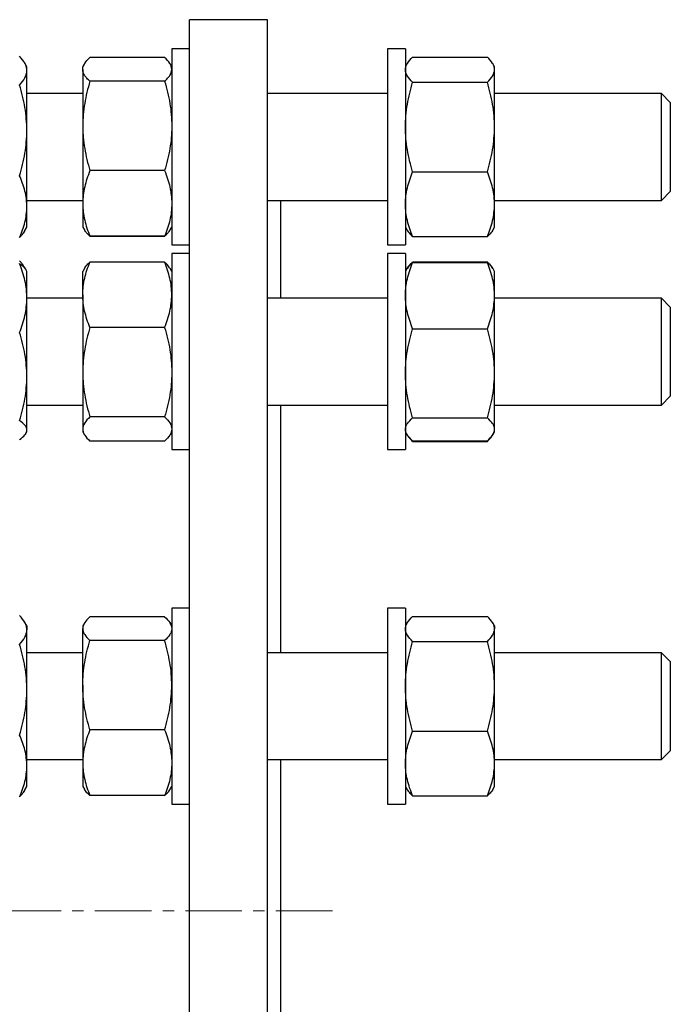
# Model space of a CAD drawing. Header units: millimetres. Extents: x 6 to 874, y 27 to 886.
# Tile 9 of 9: x 728 to 874, y 645 to 866. Entities that reach past the tile are written whole.
import ezdxf

# ---------------------------------------------------------------- set-up
doc = ezdxf.new("R2010")
doc.units = ezdxf.units.MM
doc.linetypes.add('CENTERX2', pattern=[20.32, 12.7, -2.54, 2.54, -2.54])
doc.layers.add('FORMAT', color=7, linetype='Continuous')

msp = doc.modelspace()

# ---------------------------------------------------------------- linework, layer by layer
at = {"color": 7, "linetype": 'Continuous', "lineweight": 25}
for p, q in [((783.55, 865.86), (766.05, 865.86)), ((766.05, 665.86), (766.05, 865.86)), ((783.55, 665.86), (783.55, 865.86)), ((743.66, 857.4), (743.65, 857.38)), ((760.45, 857.4), (743.66, 857.4)), ((760.45, 857.37), (743.66, 857.37)), ((760.45, 857.4), (760.45, 857.38)), ((766.05, 859.31), (762.05, 859.31)), ((762.05, 859.31), (762.05, 815.31)), ((814.55, 859.31), (810.55, 859.31)), ((810.55, 859.31), (810.55, 838.27)), ((814.55, 859.31), (814.55, 838.27)), ((816.16, 857.46), (832.95, 857.46)), ((729.49, 855.31), (728.95, 856.26)), ((729.49, 854.42), (729.49, 855.31)), ((742.41, 855.94), (742.05, 855.31)), ((742.05, 854.71), (742.05, 855.31)), ((762.05, 855.31), (761.69, 855.94)), ((814.96, 856.02), (814.55, 855.31)), ((834.55, 855.31), (834.15, 856.02)), ((834.55, 854.64), (834.55, 855.31)), ((729.49, 841.01), (729.49, 854.42)), ((742.05, 854.71), (742.05, 842.01)), ((834.55, 841.75), (834.55, 854.64)), ((760.45, 852.05), (743.66, 852.05)), ((816.16, 851.82), (832.95, 851.82)), ((742.05, 849.31), (729.49, 849.31)), ((810.55, 849.31), (783.55, 849.31)), ((872.05, 849.31), (834.55, 849.31)), ((874.05, 847.31), (872.05, 849.31)), ((872.05, 825.31), (872.05, 849.31)), ((874.05, 847.31), (874.05, 827.31)), ((742.05, 842.01), (742.05, 824.62)), ((729.49, 823.9), (729.49, 841.01)), ((834.55, 824.42), (834.55, 841.75)), ((810.55, 838.27), (810.55, 815.31)), ((814.55, 838.27), (814.55, 815.31)), ((760.45, 831.98), (743.66, 831.98)), ((816.16, 831.68), (832.95, 831.68)), ((872.05, 825.31), (874.05, 827.31)), ((729.49, 825.31), (742.05, 825.31)), ((742.05, 824.62), (742.05, 819.31)), ((783.55, 825.31), (810.55, 825.31)), ((786.55, 803.37), (786.55, 825.31)), ((834.55, 825.31), (872.05, 825.31)), ((834.55, 819.31), (834.55, 824.42)), ((729.49, 819.31), (729.49, 823.9)), ((728.95, 818.37), (729.49, 819.31)), ((742.05, 819.31), (742.42, 818.68)), ((742.42, 818.68), (742.43, 818.66)), ((761.68, 818.66), (761.69, 818.68)), ((761.69, 818.68), (762.05, 819.31)), ((814.55, 819.31), (814.96, 818.61)), ((834.15, 818.61), (834.55, 819.31)), ((760.45, 817.25), (743.66, 817.25)), ((760.45, 817.22), (743.66, 817.22)), ((816.16, 817.17), (832.95, 817.17)), ((762.05, 815.31), (766.05, 815.31)), ((766.05, 813.37), (762.05, 813.37)), ((762.05, 813.37), (762.05, 769.37)), ((810.55, 815.31), (814.55, 815.31)), ((814.55, 813.37), (810.55, 813.37)), ((810.55, 813.37), (810.55, 781.21)), ((814.55, 813.37), (814.55, 781.21)), ((760.45, 811.46), (743.66, 811.46)), ((816.16, 811.51), (832.95, 811.51)), ((816.16, 811.38), (832.95, 811.38)), ((729.26, 809.77), (728.94, 810.32)), ((729.49, 809.37), (729.26, 809.77)), ((729.49, 803.38), (729.49, 809.37)), ((742.43, 810.02), (742.05, 809.37)), ((742.05, 804.13), (742.05, 809.37)), ((762.05, 809.37), (761.68, 810.02)), ((814.89, 809.95), (814.55, 809.37)), ((814.96, 810.08), (814.89, 809.95)), ((834.22, 809.95), (834.15, 810.08)), ((834.55, 809.37), (834.22, 809.95)), ((834.55, 803.94), (834.55, 809.37)), ((729.49, 785.76), (729.49, 803.38)), ((742.05, 803.37), (729.49, 803.37)), ((742.05, 804.13), (742.05, 786.76)), ((810.55, 803.37), (783.55, 803.37)), ((834.55, 786.49), (834.55, 803.94)), ((872.05, 803.37), (834.55, 803.37)), ((874.05, 801.37), (872.05, 803.37)), ((872.05, 779.37), (872.05, 803.37)), ((874.05, 801.37), (874.05, 781.37)), ((760.45, 796.8), (743.66, 796.8)), ((816.16, 796.49), (832.95, 796.49)), ((742.05, 786.76), (742.05, 774)), ((729.49, 773.75), (729.49, 785.76)), ((834.55, 773.93), (834.55, 786.49)), ((810.55, 781.21), (810.55, 769.37)), ((814.55, 781.21), (814.55, 769.37)), ((872.05, 779.37), (874.05, 781.37)), ((729.49, 779.37), (742.05, 779.37)), ((783.55, 779.37), (810.55, 779.37)), ((786.55, 723.8), (786.55, 779.37)), ((834.55, 779.37), (872.05, 779.37)), ((760.45, 776.71), (743.66, 776.71)), ((816.16, 776.49), (832.95, 776.49)), ((729.49, 773.37), (729.49, 773.75)), ((742.05, 774), (742.05, 773.37)), ((834.55, 773.37), (834.55, 773.93)), ((729.26, 772.98), (729.49, 773.37)), ((742.05, 773.37), (742.43, 772.72)), ((760.45, 771.28), (743.66, 771.28)), ((761.68, 772.72), (762.05, 773.37)), ((814.55, 773.37), (814.89, 772.79)), ((816.16, 771.23), (816.08, 771.44)), ((816.16, 771.37), (832.95, 771.37)), ((816.16, 771.23), (832.95, 771.23)), ((832.95, 771.23), (833.03, 771.44)), ((834.22, 772.79), (834.55, 773.37)), ((762.05, 769.37), (766.05, 769.37)), ((810.55, 769.37), (814.55, 769.37)), ((766.05, 733.8), (762.05, 733.8)), ((762.05, 733.8), (762.05, 689.8)), ((814.55, 733.8), (810.55, 733.8)), ((810.55, 733.8), (810.55, 693.24)), ((814.55, 733.8), (814.55, 693.24)), ((760.45, 731.86), (743.66, 731.86)), ((816.16, 731.94), (832.95, 731.94)), ((729.49, 729.8), (728.95, 730.75)), ((729.49, 729.8), (729.49, 728.9)), ((742.42, 730.43), (742.05, 729.8)), ((742.05, 729.8), (742.05, 729.2)), ((762.05, 729.8), (761.69, 730.43)), ((814.96, 730.5), (814.55, 729.8)), ((834.55, 729.8), (834.15, 730.5)), ((834.55, 729.8), (834.55, 729.13)), ((729.49, 715.5), (729.49, 728.9)), ((742.05, 716.5), (742.05, 729.2)), ((834.55, 716.24), (834.55, 729.13)), ((760.45, 726.53), (743.66, 726.53)), ((816.16, 726.31), (832.95, 726.31)), ((742.05, 723.8), (729.49, 723.8)), ((810.55, 723.8), (783.55, 723.8)), ((872.05, 723.8), (834.55, 723.8)), ((874.05, 721.8), (872.05, 723.8)), ((872.05, 699.8), (872.05, 723.8)), ((874.05, 721.8), (874.05, 701.8)), ((742.05, 716.5), (742.05, 699.1)), ((834.55, 698.91), (834.55, 716.24)), ((729.49, 698.39), (729.49, 715.5)), ((760.45, 706.47), (743.66, 706.47)), ((816.16, 706.17), (832.95, 706.17)), ((872.05, 699.8), (874.05, 701.8)), ((729.49, 699.8), (742.05, 699.8)), ((729.49, 693.8), (729.49, 698.39)), ((742.05, 699.1), (742.05, 693.8)), ((783.55, 699.8), (810.55, 699.8)), ((786.55, 665.86), (786.55, 699.8)), ((834.55, 699.8), (872.05, 699.8)), ((834.55, 693.8), (834.55, 698.91)), ((728.95, 692.85), (729.49, 693.8)), ((742.05, 693.8), (742.42, 693.17)), ((760.45, 691.74), (743.66, 691.74)), ((761.69, 693.17), (762.05, 693.8)), ((810.55, 693.24), (810.55, 689.8)), ((814.55, 693.8), (814.96, 693.1)), ((814.55, 693.24), (814.55, 689.8)), ((816.16, 691.66), (832.95, 691.66)), ((834.15, 693.1), (834.55, 693.8)), ((762.05, 689.8), (766.05, 689.8)), ((810.55, 689.8), (814.55, 689.8)), ((766.05, 465.86), (766.05, 665.86)), ((783.55, 465.86), (783.55, 665.86)), ((786.55, 631.92), (786.55, 665.86))]:
    msp.add_line(p, q, dxfattribs=at)
for points, knots in [([(729.49, 854.42), (729.49, 854.55), (729.48, 854.69), (729.44, 854.97), (729.42, 855.1), (729.31, 855.51), (729.2, 855.78), (728.78, 856.59), (728.37, 857.13), (727.88, 857.65)], [0, 0, 0, 0, 0.125, 0.125, 0.25, 0.25, 0.5, 0.5, 1, 1, 1, 1]), ([(742.05, 854.71), (742.05, 854.94), (742.09, 855.16), (742.24, 855.62), (742.35, 855.84), (742.77, 856.51), (743.18, 856.94), (743.66, 857.37)], [0, 0, 0, 0, 0.25, 0.25, 0.5, 0.5, 1, 1, 1, 1]), ([(762.05, 854.71), (762.05, 854.94), (762.02, 855.16), (761.87, 855.62), (761.76, 855.84), (761.33, 856.51), (760.93, 856.94), (760.45, 857.37)], [0, 0, 0, 0, 0.25, 0.25, 0.5, 0.5, 1, 1, 1, 1]), ([(814.55, 854.64), (814.55, 854.76), (814.56, 854.88), (814.6, 855.12), (814.63, 855.24), (814.74, 855.59), (814.85, 855.83), (815.27, 856.53), (815.67, 857), (816.16, 857.46)], [0, 0, 0, 0, 0.125, 0.125, 0.25, 0.25, 0.5, 0.5, 1, 1, 1, 1]), ([(834.55, 854.64), (834.55, 854.76), (834.54, 854.88), (834.51, 855.12), (834.48, 855.24), (834.37, 855.59), (834.26, 855.83), (833.84, 856.53), (833.44, 857), (832.95, 857.46)], [0, 0, 0, 0, 0.125, 0.125, 0.25, 0.25, 0.5, 0.5, 1, 1, 1, 1]), ([(727.88, 851.18), (728.37, 851.71), (728.78, 852.24), (729.34, 853.32), (729.49, 853.86), (729.49, 854.42)], [0, 0, 0, 0, 0.5, 0.5, 1, 1, 1, 1]), ([(743.66, 852.05), (743.42, 852.26), (743.19, 852.48), (742.8, 852.92), (742.62, 853.15), (742.2, 853.81), (742.05, 854.26), (742.05, 854.71)], [0, 0, 0, 0, 0.25, 0.25, 0.5, 0.5, 1, 1, 1, 1]), ([(760.45, 852.05), (760.69, 852.26), (760.91, 852.48), (761.31, 852.92), (761.48, 853.15), (761.9, 853.81), (762.05, 854.26), (762.05, 854.71)], [0, 0, 0, 0, 0.25, 0.25, 0.5, 0.5, 1, 1, 1, 1]), ([(816.16, 851.82), (815.67, 852.28), (815.27, 852.75), (814.71, 853.68), (814.55, 854.16), (814.55, 854.64)], [0, 0, 0, 0, 0.5, 0.5, 1, 1, 1, 1]), ([(832.95, 851.82), (833.44, 852.28), (833.84, 852.75), (834.4, 853.68), (834.55, 854.16), (834.55, 854.64)], [0, 0, 0, 0, 0.5, 0.5, 1, 1, 1, 1]), ([(729.49, 841.01), (729.49, 841.87), (729.45, 842.73), (729.31, 844.46), (729.2, 845.32), (728.77, 847.87), (728.37, 849.53), (727.88, 851.18)], [0, 0, 0, 0, 0.25, 0.25, 0.5, 0.5, 1, 1, 1, 1]), ([(743.66, 852.05), (743.17, 850.4), (742.77, 848.75), (742.21, 845.41), (742.05, 843.72), (742.05, 842.01)], [0, 0, 0, 0, 0.5, 0.5, 1, 1, 1, 1]), ([(760.45, 852.05), (760.94, 850.4), (761.34, 848.75), (761.9, 845.41), (762.05, 843.72), (762.05, 842.01)], [0, 0, 0, 0, 0.5, 0.5, 1, 1, 1, 1]), ([(814.55, 841.75), (814.55, 842.6), (814.59, 843.46), (814.74, 845.17), (814.85, 846.02), (815.27, 848.54), (815.68, 850.19), (816.16, 851.82)], [0, 0, 0, 0, 0.25, 0.25, 0.5, 0.5, 1, 1, 1, 1]), ([(834.55, 841.75), (834.55, 842.6), (834.52, 843.46), (834.37, 845.17), (834.26, 846.02), (833.83, 848.54), (833.43, 850.19), (832.95, 851.82)], [0, 0, 0, 0, 0.25, 0.25, 0.5, 0.5, 1, 1, 1, 1]), ([(742.05, 842.01), (742.05, 841.59), (742.06, 841.16), (742.1, 840.31), (742.13, 839.89), (742.24, 838.62), (742.35, 837.78), (742.77, 835.27), (743.17, 833.62), (743.66, 831.98)], [0, 0, 0, 0, 0.125, 0.125, 0.25, 0.25, 0.5, 0.5, 1, 1, 1, 1]), ([(762.05, 842.01), (762.05, 841.59), (762.04, 841.16), (762.01, 840.31), (761.98, 839.89), (761.87, 838.62), (761.76, 837.78), (761.34, 835.27), (760.94, 833.62), (760.45, 831.98)], [0, 0, 0, 0, 0.125, 0.125, 0.25, 0.25, 0.5, 0.5, 1, 1, 1, 1]), ([(727.88, 830.84), (728.13, 831.66), (728.35, 832.5), (728.75, 834.19), (728.92, 835.03), (729.34, 837.58), (729.49, 839.29), (729.49, 841.01)], [0, 0, 0, 0, 0.25, 0.25, 0.5, 0.5, 1, 1, 1, 1]), ([(816.16, 831.68), (815.92, 832.5), (815.69, 833.32), (815.3, 835), (815.12, 835.83), (814.7, 838.35), (814.55, 840.05), (814.55, 841.75)], [0, 0, 0, 0, 0.25, 0.25, 0.5, 0.5, 1, 1, 1, 1]), ([(832.95, 831.68), (833.19, 832.5), (833.41, 833.32), (833.81, 835), (833.98, 835.83), (834.4, 838.35), (834.55, 840.05), (834.55, 841.75)], [0, 0, 0, 0, 0.25, 0.25, 0.5, 0.5, 1, 1, 1, 1]), ([(743.66, 831.98), (743.17, 830.78), (742.77, 829.56), (742.21, 827.11), (742.05, 825.87), (742.05, 824.62)], [0, 0, 0, 0, 0.5, 0.5, 1, 1, 1, 1]), ([(760.45, 831.98), (760.94, 830.78), (761.34, 829.56), (761.9, 827.11), (762.05, 825.87), (762.05, 824.62)], [0, 0, 0, 0, 0.5, 0.5, 1, 1, 1, 1]), ([(814.55, 824.42), (814.55, 824.73), (814.56, 825.04), (814.6, 825.66), (814.63, 825.96), (814.74, 826.88), (814.85, 827.49), (815.27, 829.3), (815.67, 830.49), (816.16, 831.68)], [0, 0, 0, 0, 0.125, 0.125, 0.25, 0.25, 0.5, 0.5, 1, 1, 1, 1]), ([(834.55, 824.42), (834.55, 824.73), (834.54, 825.04), (834.51, 825.66), (834.48, 825.96), (834.37, 826.88), (834.26, 827.49), (833.84, 829.3), (833.44, 830.49), (832.95, 831.68)], [0, 0, 0, 0, 0.125, 0.125, 0.25, 0.25, 0.5, 0.5, 1, 1, 1, 1]), ([(729.49, 823.9), (729.49, 824.2), (729.48, 824.49), (729.44, 825.08), (729.42, 825.37), (729.31, 826.25), (729.2, 826.83), (728.78, 828.56), (728.37, 829.7), (727.88, 830.84)], [0, 0, 0, 0, 0.125, 0.125, 0.25, 0.25, 0.5, 0.5, 1, 1, 1, 1]), ([(742.05, 824.62), (742.05, 824.3), (742.06, 823.99), (742.1, 823.36), (742.13, 823.05), (742.24, 822.12), (742.35, 821.5), (742.77, 819.66), (743.17, 818.45), (743.66, 817.25)], [0, 0, 0, 0, 0.125, 0.125, 0.25, 0.25, 0.5, 0.5, 1, 1, 1, 1]), ([(762.05, 824.62), (762.05, 824.3), (762.04, 823.99), (762.01, 823.36), (761.98, 823.05), (761.87, 822.12), (761.76, 821.5), (761.34, 819.66), (760.94, 818.45), (760.45, 817.25)], [0, 0, 0, 0, 0.125, 0.125, 0.25, 0.25, 0.5, 0.5, 1, 1, 1, 1]), ([(816.16, 817.17), (815.67, 818.36), (815.27, 819.55), (814.71, 821.97), (814.55, 823.19), (814.55, 824.42)], [0, 0, 0, 0, 0.5, 0.5, 1, 1, 1, 1]), ([(832.95, 817.17), (833.44, 818.36), (833.84, 819.55), (834.4, 821.97), (834.55, 823.19), (834.55, 824.42)], [0, 0, 0, 0, 0.5, 0.5, 1, 1, 1, 1]), ([(727.88, 816.97), (728.37, 818.1), (728.78, 819.25), (729.34, 821.56), (729.49, 822.72), (729.49, 823.9)], [0, 0, 0, 0, 0.5, 0.5, 1, 1, 1, 1]), ([(728.94, 818.37), (728.86, 818.23), (728.68, 817.93), (728.33, 817.47), (728.03, 817.13), (727.88, 816.97)], [0, 0, 0, 0, 0.284893, 0.642491, 1, 1, 1, 1]), ([(743.66, 817.25), (743.45, 817.45), (743.06, 817.81), (742.66, 818.29), (742.49, 818.58), (742.43, 818.69)], [0, 0, 0, 0, 0.415124, 0.767204, 1, 1, 1, 1]), ([(760.45, 817.25), (760.66, 817.45), (761.04, 817.81), (761.45, 818.29), (761.62, 818.58), (761.68, 818.69)], [0, 0, 0, 0, 0.415124, 0.767204, 1, 1, 1, 1]), ([(814.97, 818.61), (814.99, 818.57), (815.09, 818.37), (815.35, 818.04), (815.72, 817.6), (816.01, 817.31), (816.16, 817.17)], [0, 0, 0, 0, 0.093199, 0.3954, 0.697738, 1, 1, 1, 1]), ([(834.14, 818.61), (834.12, 818.57), (834.02, 818.37), (833.76, 818.04), (833.39, 817.6), (833.09, 817.31), (832.95, 817.17)], [0, 0, 0, 0, 0.093199, 0.3954, 0.697738, 1, 1, 1, 1]), ([(729.13, 809.96), (729.04, 810.14), (728.84, 810.53), (728.42, 811.11), (728.06, 811.51), (727.88, 811.71)], [0, 0, 0, 0, 0.3050537, 0.6525096, 1, 1, 1, 1]), ([(729.49, 803.38), (729.49, 803.71), (729.48, 804.04), (729.44, 804.7), (729.42, 805.02), (729.31, 806), (729.2, 806.65), (728.78, 808.58), (728.37, 809.86), (727.88, 811.12)], [0, 0, 0, 0, 0.125, 0.125, 0.25, 0.25, 0.5, 0.5, 1, 1, 1, 1]), ([(727.88, 811.12), (728.04, 811.01), (728.35, 810.78), (728.74, 810.43), (729.06, 810.09), (729.19, 809.87), (729.26, 809.76)], [0, 0, 0, 0, 0.2574692, 0.5150113, 0.7724192, 1, 1, 1, 1]), ([(742.05, 804.13), (742.05, 804.75), (742.09, 805.37), (742.24, 806.62), (742.35, 807.24), (742.77, 809.08), (743.18, 810.28), (743.66, 811.46)], [0, 0, 0, 0, 0.25, 0.25, 0.5, 0.5, 1, 1, 1, 1]), ([(742.44, 810.02), (742.47, 810.08), (742.58, 810.28), (742.85, 810.63), (743.22, 811.05), (743.51, 811.32), (743.66, 811.46)], [0, 0, 0, 0, 0.125269, 0.416782, 0.708428, 1, 1, 1, 1]), ([(762.05, 804.13), (762.05, 804.75), (762.02, 805.37), (761.87, 806.62), (761.76, 807.24), (761.33, 809.08), (760.93, 810.28), (760.45, 811.46)], [0, 0, 0, 0, 0.25, 0.25, 0.5, 0.5, 1, 1, 1, 1]), ([(761.67, 810.02), (761.64, 810.08), (761.53, 810.28), (761.26, 810.63), (760.89, 811.05), (760.59, 811.32), (760.45, 811.46)], [0, 0, 0, 0, 0.125269, 0.416782, 0.708428, 1, 1, 1, 1]), ([(814.55, 803.94), (814.55, 804.25), (814.56, 804.57), (814.6, 805.2), (814.63, 805.52), (814.74, 806.46), (814.85, 807.08), (815.27, 808.94), (815.67, 810.16), (816.16, 811.38)], [0, 0, 0, 0, 0.125, 0.125, 0.25, 0.25, 0.5, 0.5, 1, 1, 1, 1]), ([(816.16, 811.38), (816.01, 811.24), (815.69, 810.96), (815.31, 810.55), (815.03, 810.21), (814.93, 810), (814.9, 809.94)], [0, 0, 0, 0, 0.292489, 0.58506, 0.877479, 1, 1, 1, 1]), ([(814.95, 810.04), (815.03, 810.18), (815.22, 810.5), (815.63, 810.99), (815.98, 811.34), (816.16, 811.51)], [0, 0, 0, 0, 0.281273, 0.640619, 1, 1, 1, 1]), ([(834.16, 810.04), (834.08, 810.18), (833.89, 810.5), (833.48, 810.99), (833.12, 811.34), (832.95, 811.51)], [0, 0, 0, 0, 0.281273, 0.640619, 1, 1, 1, 1]), ([(834.55, 803.94), (834.55, 804.25), (834.54, 804.57), (834.51, 805.2), (834.48, 805.52), (834.37, 806.46), (834.26, 807.08), (833.84, 808.94), (833.44, 810.16), (832.95, 811.38)], [0, 0, 0, 0, 0.125, 0.125, 0.25, 0.25, 0.5, 0.5, 1, 1, 1, 1]), ([(832.95, 811.38), (833.1, 811.24), (833.41, 810.96), (833.8, 810.55), (834.07, 810.21), (834.18, 810), (834.21, 809.94)], [0, 0, 0, 0, 0.292489, 0.58506, 0.877479, 1, 1, 1, 1]), ([(727.88, 795.64), (728.37, 796.9), (728.78, 798.18), (729.34, 800.76), (729.49, 802.06), (729.49, 803.38)], [0, 0, 0, 0, 0.5, 0.5, 1, 1, 1, 1]), ([(743.66, 796.8), (743.42, 797.4), (743.19, 798), (742.8, 799.22), (742.62, 799.83), (742.2, 801.66), (742.05, 802.89), (742.05, 804.13)], [0, 0, 0, 0, 0.25, 0.25, 0.5, 0.5, 1, 1, 1, 1]), ([(760.45, 796.8), (760.69, 797.4), (760.91, 798), (761.31, 799.22), (761.48, 799.83), (761.9, 801.66), (762.05, 802.89), (762.05, 804.13)], [0, 0, 0, 0, 0.25, 0.25, 0.5, 0.5, 1, 1, 1, 1]), ([(816.16, 796.49), (815.67, 797.71), (815.27, 798.94), (814.71, 801.42), (814.55, 802.67), (814.55, 803.94)], [0, 0, 0, 0, 0.5, 0.5, 1, 1, 1, 1]), ([(832.95, 796.49), (833.44, 797.71), (833.84, 798.94), (834.4, 801.42), (834.55, 802.67), (834.55, 803.94)], [0, 0, 0, 0, 0.5, 0.5, 1, 1, 1, 1]), ([(729.49, 785.76), (729.49, 786.6), (729.45, 787.44), (729.31, 789.12), (729.2, 789.95), (728.77, 792.42), (728.37, 794.04), (727.88, 795.64)], [0, 0, 0, 0, 0.25, 0.25, 0.5, 0.5, 1, 1, 1, 1]), ([(743.66, 796.8), (743.17, 795.16), (742.77, 793.5), (742.21, 790.16), (742.05, 788.47), (742.05, 786.76)], [0, 0, 0, 0, 0.5, 0.5, 1, 1, 1, 1]), ([(760.45, 796.8), (760.94, 795.16), (761.34, 793.5), (761.9, 790.16), (762.05, 788.47), (762.05, 786.76)], [0, 0, 0, 0, 0.5, 0.5, 1, 1, 1, 1]), ([(814.55, 786.49), (814.55, 787.34), (814.59, 788.19), (814.74, 789.89), (814.85, 790.73), (815.27, 793.24), (815.68, 794.88), (816.16, 796.49)], [0, 0, 0, 0, 0.25, 0.25, 0.5, 0.5, 1, 1, 1, 1]), ([(834.55, 786.49), (834.55, 787.34), (834.52, 788.19), (834.37, 789.89), (834.26, 790.73), (833.83, 793.24), (833.43, 794.88), (832.95, 796.49)], [0, 0, 0, 0, 0.25, 0.25, 0.5, 0.5, 1, 1, 1, 1]), ([(742.05, 786.76), (742.05, 786.33), (742.06, 785.9), (742.1, 785.05), (742.13, 784.62), (742.24, 783.35), (742.35, 782.51), (742.77, 780), (743.17, 778.35), (743.66, 776.71)], [0, 0, 0, 0, 0.125, 0.125, 0.25, 0.25, 0.5, 0.5, 1, 1, 1, 1]), ([(762.05, 786.76), (762.05, 786.33), (762.04, 785.9), (762.01, 785.05), (761.98, 784.62), (761.87, 783.35), (761.76, 782.51), (761.34, 780), (760.94, 778.35), (760.45, 776.71)], [0, 0, 0, 0, 0.125, 0.125, 0.25, 0.25, 0.5, 0.5, 1, 1, 1, 1]), ([(727.88, 775.89), (728.13, 776.69), (728.35, 777.5), (728.75, 779.14), (728.92, 779.96), (729.34, 782.44), (729.49, 784.09), (729.49, 785.76)], [0, 0, 0, 0, 0.25, 0.25, 0.5, 0.5, 1, 1, 1, 1]), ([(816.16, 776.49), (815.92, 777.3), (815.69, 778.13), (815.3, 779.78), (815.12, 780.62), (814.7, 783.12), (814.55, 784.8), (814.55, 786.49)], [0, 0, 0, 0, 0.25, 0.25, 0.5, 0.5, 1, 1, 1, 1]), ([(832.95, 776.49), (833.19, 777.3), (833.41, 778.13), (833.81, 779.78), (833.98, 780.62), (834.4, 783.12), (834.55, 784.8), (834.55, 786.49)], [0, 0, 0, 0, 0.25, 0.25, 0.5, 0.5, 1, 1, 1, 1]), ([(729.49, 773.75), (729.49, 773.85), (729.48, 773.94), (729.44, 774.12), (729.42, 774.21), (729.31, 774.48), (729.2, 774.66), (728.78, 775.19), (728.37, 775.54), (727.88, 775.89)], [0, 0, 0, 0, 0.125, 0.125, 0.25, 0.25, 0.5, 0.5, 1, 1, 1, 1]), ([(743.66, 776.71), (743.17, 776.27), (742.77, 775.82), (742.21, 774.92), (742.05, 774.46), (742.05, 774)], [0, 0, 0, 0, 0.5, 0.5, 1, 1, 1, 1]), ([(760.45, 776.71), (760.94, 776.27), (761.34, 775.82), (761.9, 774.92), (762.05, 774.46), (762.05, 774)], [0, 0, 0, 0, 0.5, 0.5, 1, 1, 1, 1]), ([(814.55, 773.93), (814.55, 774.04), (814.56, 774.14), (814.6, 774.36), (814.63, 774.47), (814.74, 774.79), (814.85, 775.01), (815.27, 775.65), (815.67, 776.07), (816.16, 776.49)], [0, 0, 0, 0, 0.125, 0.125, 0.25, 0.25, 0.5, 0.5, 1, 1, 1, 1]), ([(834.55, 773.93), (834.55, 774.04), (834.54, 774.14), (834.51, 774.36), (834.48, 774.47), (834.37, 774.79), (834.26, 775.01), (833.84, 775.65), (833.44, 776.07), (832.95, 776.49)], [0, 0, 0, 0, 0.125, 0.125, 0.25, 0.25, 0.5, 0.5, 1, 1, 1, 1]), ([(727.88, 771.62), (728.37, 771.97), (728.78, 772.32), (729.34, 773.03), (729.49, 773.39), (729.49, 773.75)], [0, 0, 0, 0, 0.5, 0.5, 1, 1, 1, 1]), ([(742.05, 774), (742.05, 773.88), (742.06, 773.77), (742.1, 773.54), (742.13, 773.42), (742.24, 773.08), (742.35, 772.85), (742.77, 772.17), (743.17, 771.72), (743.66, 771.28)], [0, 0, 0, 0, 0.125, 0.125, 0.25, 0.25, 0.5, 0.5, 1, 1, 1, 1]), ([(762.05, 774), (762.05, 773.88), (762.04, 773.77), (762.01, 773.54), (761.98, 773.42), (761.87, 773.08), (761.76, 772.85), (761.34, 772.17), (760.94, 771.72), (760.45, 771.28)], [0, 0, 0, 0, 0.125, 0.125, 0.25, 0.25, 0.5, 0.5, 1, 1, 1, 1]), ([(816.16, 771.37), (815.67, 771.78), (815.27, 772.21), (814.71, 773.06), (814.55, 773.49), (814.55, 773.93)], [0, 0, 0, 0, 0.5, 0.5, 1, 1, 1, 1]), ([(832.95, 771.37), (833.44, 771.78), (833.84, 772.21), (834.4, 773.06), (834.55, 773.49), (834.55, 773.93)], [0, 0, 0, 0, 0.5, 0.5, 1, 1, 1, 1]), ([(816.16, 771.23), (815.95, 771.44), (815.56, 771.82), (815.2, 772.27), (815.06, 772.52), (815.02, 772.58)], [0, 0, 0, 0, 0.466524, 0.862196, 1, 1, 1, 1]), ([(832.95, 771.23), (833.16, 771.44), (833.54, 771.82), (833.91, 772.27), (834.05, 772.52), (834.08, 772.58)], [0, 0, 0, 0, 0.466524, 0.862196, 1, 1, 1, 1]), ([(729.49, 728.9), (729.49, 729.04), (729.48, 729.18), (729.44, 729.45), (729.42, 729.59), (729.31, 730), (729.2, 730.27), (728.78, 731.08), (728.37, 731.61), (727.88, 732.14)], [0, 0, 0, 0, 0.125, 0.125, 0.25, 0.25, 0.5, 0.5, 1, 1, 1, 1]), ([(743.66, 731.86), (743.17, 731.43), (742.77, 730.99), (742.21, 730.1), (742.05, 729.65), (742.05, 729.2)], [0, 0, 0, 0, 0.5, 0.5, 1, 1, 1, 1]), ([(760.45, 731.86), (760.94, 731.43), (761.34, 730.99), (761.9, 730.1), (762.05, 729.65), (762.05, 729.2)], [0, 0, 0, 0, 0.5, 0.5, 1, 1, 1, 1]), ([(814.55, 729.13), (814.55, 729.25), (814.56, 729.37), (814.6, 729.6), (814.63, 729.72), (814.74, 730.08), (814.85, 730.32), (815.27, 731.02), (815.67, 731.48), (816.16, 731.94)], [0, 0, 0, 0, 0.125, 0.125, 0.25, 0.25, 0.5, 0.5, 1, 1, 1, 1]), ([(834.55, 729.13), (834.55, 729.25), (834.54, 729.37), (834.51, 729.6), (834.48, 729.72), (834.37, 730.08), (834.26, 730.32), (833.84, 731.02), (833.44, 731.48), (832.95, 731.94)], [0, 0, 0, 0, 0.125, 0.125, 0.25, 0.25, 0.5, 0.5, 1, 1, 1, 1]), ([(727.88, 725.67), (728.37, 726.2), (728.78, 726.73), (729.34, 727.81), (729.49, 728.35), (729.49, 728.9)], [0, 0, 0, 0, 0.5, 0.5, 1, 1, 1, 1]), ([(742.05, 729.2), (742.05, 729.09), (742.06, 728.97), (742.1, 728.75), (742.13, 728.63), (742.24, 728.3), (742.35, 728.07), (742.77, 727.41), (743.17, 726.97), (743.66, 726.53)], [0, 0, 0, 0, 0.125, 0.125, 0.25, 0.25, 0.5, 0.5, 1, 1, 1, 1]), ([(762.05, 729.2), (762.05, 729.09), (762.04, 728.97), (762.01, 728.75), (761.98, 728.63), (761.87, 728.3), (761.76, 728.07), (761.34, 727.41), (760.94, 726.97), (760.45, 726.53)], [0, 0, 0, 0, 0.125, 0.125, 0.25, 0.25, 0.5, 0.5, 1, 1, 1, 1]), ([(816.16, 726.31), (815.67, 726.77), (815.27, 727.23), (814.71, 728.17), (814.55, 728.65), (814.55, 729.13)], [0, 0, 0, 0, 0.5, 0.5, 1, 1, 1, 1]), ([(832.95, 726.31), (833.44, 726.77), (833.84, 727.23), (834.4, 728.17), (834.55, 728.65), (834.55, 729.13)], [0, 0, 0, 0, 0.5, 0.5, 1, 1, 1, 1]), ([(729.49, 715.5), (729.49, 715.93), (729.48, 716.36), (729.44, 717.22), (729.42, 717.65), (729.31, 718.94), (729.2, 719.79), (728.78, 722.33), (728.37, 724.01), (727.88, 725.67)], [0, 0, 0, 0, 0.125, 0.125, 0.25, 0.25, 0.5, 0.5, 1, 1, 1, 1]), ([(742.05, 716.5), (742.05, 717.35), (742.09, 718.2), (742.24, 719.91), (742.35, 720.76), (742.77, 723.27), (743.18, 724.91), (743.66, 726.53)], [0, 0, 0, 0, 0.25, 0.25, 0.5, 0.5, 1, 1, 1, 1]), ([(762.05, 716.5), (762.05, 717.35), (762.02, 718.2), (761.87, 719.91), (761.76, 720.76), (761.33, 723.27), (760.93, 724.91), (760.45, 726.53)], [0, 0, 0, 0, 0.25, 0.25, 0.5, 0.5, 1, 1, 1, 1]), ([(814.55, 716.24), (814.55, 716.66), (814.56, 717.09), (814.6, 717.95), (814.63, 718.37), (814.74, 719.65), (814.85, 720.49), (815.27, 723.01), (815.67, 724.67), (816.16, 726.31)], [0, 0, 0, 0, 0.125, 0.125, 0.25, 0.25, 0.5, 0.5, 1, 1, 1, 1]), ([(834.55, 716.24), (834.55, 716.66), (834.54, 717.09), (834.51, 717.95), (834.48, 718.37), (834.37, 719.65), (834.26, 720.49), (833.84, 723.01), (833.44, 724.67), (832.95, 726.31)], [0, 0, 0, 0, 0.125, 0.125, 0.25, 0.25, 0.5, 0.5, 1, 1, 1, 1]), ([(743.66, 706.47), (743.42, 707.29), (743.19, 708.11), (742.8, 709.78), (742.62, 710.61), (742.2, 713.12), (742.05, 714.81), (742.05, 716.5)], [0, 0, 0, 0, 0.25, 0.25, 0.5, 0.5, 1, 1, 1, 1]), ([(760.45, 706.47), (760.69, 707.29), (760.91, 708.11), (761.31, 709.78), (761.48, 710.61), (761.9, 713.12), (762.05, 714.81), (762.05, 716.5)], [0, 0, 0, 0, 0.25, 0.25, 0.5, 0.5, 1, 1, 1, 1]), ([(816.16, 706.17), (815.67, 707.81), (815.27, 709.47), (814.71, 712.83), (814.55, 714.52), (814.55, 716.24)], [0, 0, 0, 0, 0.5, 0.5, 1, 1, 1, 1]), ([(832.95, 706.17), (833.44, 707.81), (833.84, 709.47), (834.4, 712.83), (834.55, 714.52), (834.55, 716.24)], [0, 0, 0, 0, 0.5, 0.5, 1, 1, 1, 1]), ([(727.88, 705.32), (728.37, 706.99), (728.78, 708.66), (729.34, 712.05), (729.49, 713.76), (729.49, 715.5)], [0, 0, 0, 0, 0.5, 0.5, 1, 1, 1, 1]), ([(729.49, 698.39), (729.49, 698.98), (729.45, 699.57), (729.31, 700.75), (729.2, 701.33), (728.77, 703.07), (728.37, 704.2), (727.88, 705.32)], [0, 0, 0, 0, 0.25, 0.25, 0.5, 0.5, 1, 1, 1, 1]), ([(743.66, 706.47), (743.17, 705.27), (742.77, 704.05), (742.21, 701.6), (742.05, 700.36), (742.05, 699.1)], [0, 0, 0, 0, 0.5, 0.5, 1, 1, 1, 1]), ([(760.45, 706.47), (760.94, 705.27), (761.34, 704.05), (761.9, 701.6), (762.05, 700.36), (762.05, 699.1)], [0, 0, 0, 0, 0.5, 0.5, 1, 1, 1, 1]), ([(814.55, 698.91), (814.55, 699.52), (814.59, 700.14), (814.74, 701.38), (814.85, 701.99), (815.27, 703.8), (815.68, 704.99), (816.16, 706.17)], [0, 0, 0, 0, 0.25, 0.25, 0.5, 0.5, 1, 1, 1, 1]), ([(834.55, 698.91), (834.55, 699.52), (834.52, 700.14), (834.37, 701.38), (834.26, 701.99), (833.83, 703.8), (833.43, 704.99), (832.95, 706.17)], [0, 0, 0, 0, 0.25, 0.25, 0.5, 0.5, 1, 1, 1, 1]), ([(727.88, 691.46), (728.13, 692.02), (728.35, 692.59), (728.75, 693.74), (728.92, 694.32), (729.34, 696.05), (729.49, 697.22), (729.49, 698.39)], [0, 0, 0, 0, 0.25, 0.25, 0.5, 0.5, 1, 1, 1, 1]), ([(742.05, 699.1), (742.05, 698.79), (742.06, 698.48), (742.1, 697.85), (742.13, 697.54), (742.24, 696.61), (742.35, 695.99), (742.77, 694.15), (743.17, 692.94), (743.66, 691.74)], [0, 0, 0, 0, 0.125, 0.125, 0.25, 0.25, 0.5, 0.5, 1, 1, 1, 1]), ([(762.05, 699.1), (762.05, 698.79), (762.04, 698.48), (762.01, 697.85), (761.98, 697.54), (761.87, 696.61), (761.76, 695.99), (761.34, 694.15), (760.94, 692.94), (760.45, 691.74)], [0, 0, 0, 0, 0.125, 0.125, 0.25, 0.25, 0.5, 0.5, 1, 1, 1, 1]), ([(816.16, 691.66), (815.92, 692.25), (815.69, 692.84), (815.3, 694.05), (815.12, 694.65), (814.7, 696.47), (814.55, 697.68), (814.55, 698.91)], [0, 0, 0, 0, 0.25, 0.25, 0.5, 0.5, 1, 1, 1, 1]), ([(832.95, 691.66), (833.19, 692.25), (833.41, 692.84), (833.81, 694.05), (833.98, 694.65), (834.4, 696.47), (834.55, 697.68), (834.55, 698.91)], [0, 0, 0, 0, 0.25, 0.25, 0.5, 0.5, 1, 1, 1, 1]), ([(728.94, 692.86), (728.86, 692.72), (728.68, 692.42), (728.33, 691.95), (728.03, 691.62), (727.88, 691.46)], [0, 0, 0, 0, 0.284893, 0.642491, 1, 1, 1, 1]), ([(743.66, 691.74), (743.51, 691.88), (743.19, 692.17), (742.81, 692.6), (742.54, 692.94), (742.45, 693.13), (742.42, 693.18)], [0, 0, 0, 0, 0.302558, 0.605201, 0.907687, 1, 1, 1, 1]), ([(760.45, 691.74), (760.6, 691.88), (760.91, 692.17), (761.3, 692.6), (761.56, 692.94), (761.66, 693.13), (761.68, 693.18)], [0, 0, 0, 0, 0.302558, 0.605201, 0.907687, 1, 1, 1, 1]), ([(814.97, 693.1), (814.99, 693.05), (815.09, 692.86), (815.35, 692.52), (815.72, 692.09), (816.01, 691.8), (816.16, 691.66)], [0, 0, 0, 0, 0.093199, 0.3954, 0.697738, 1, 1, 1, 1]), ([(834.14, 693.1), (834.12, 693.05), (834.02, 692.86), (833.76, 692.52), (833.39, 692.09), (833.09, 691.8), (832.95, 691.66)], [0, 0, 0, 0, 0.093199, 0.3954, 0.697738, 1, 1, 1, 1])]:
    msp.add_open_spline(points, degree=3, knots=knots, dxfattribs=at)
at = {"layer": 'FORMAT', "linetype": 'CENTERX2', "lineweight": 18}
msp.add_line((798.13, 665.86), (705.49, 665.86), dxfattribs=at)

doc.saveas('drawing.dxf')
